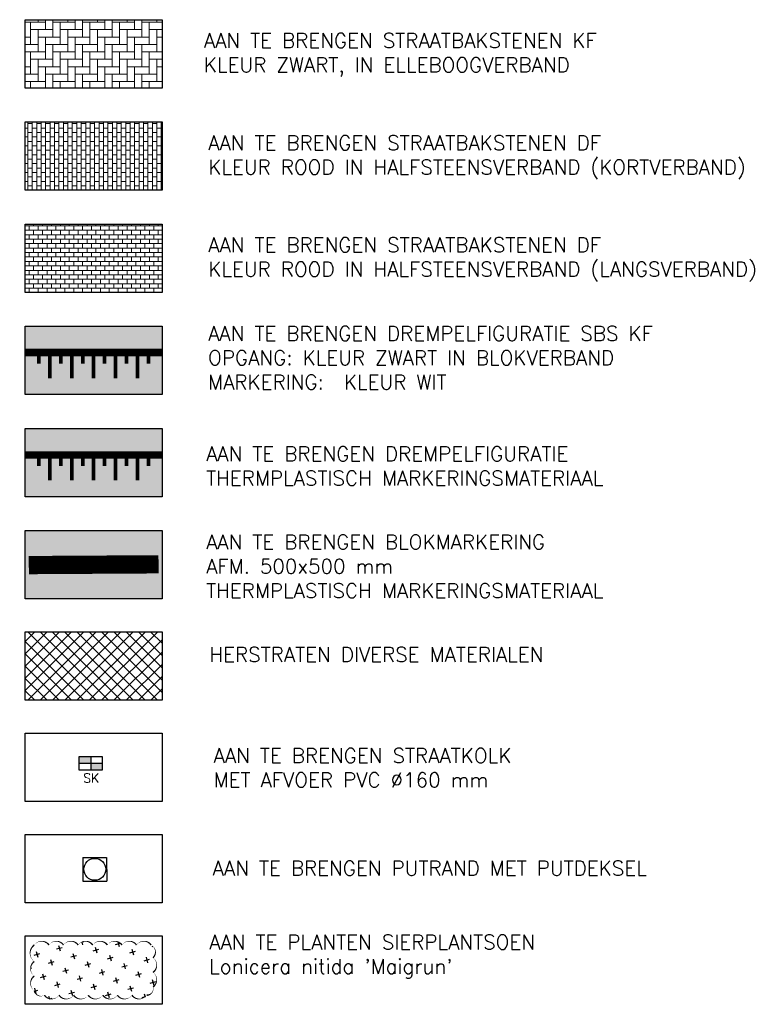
# Model space of a CAD drawing. Header units: metres. Extents: x 202922 to 203755, y 348928 to 349702.
# Tile 2 of 256: x 202970 to 202989, y 348968 to 348995. Entities that reach past the tile are written whole.
import ezdxf

# ---------------------------------------------------------------- set-up
doc = ezdxf.new("R2010")
doc.units = ezdxf.units.M
doc.linetypes.add('PH 1-1 STREEP', pattern=[2, 1, -1])
for name, color, linetype in [('PH-NIEUW-ASFALTVERHARDING-TOPLAAG', 252, 'Continuous'), ('PH-NIEUW-BEPLANTING', 98, 'Continuous'), ('PH-NIEUW-BEPLANTING-BLOKHAAG', 75, 'Continuous'), ('PH-NIEUW-MARKERING', 255, 'Continuous'), ('PH-NIEUW-MARKERING-1-1', 255, 'PH 1-1 STREEP'), ('PH-RIO-KOLK', 7, 'Continuous'), ('PH-RIO-PUTRAND-AANBRENGEN', 7, 'Continuous'), ('PH100', 7, 'Continuous')]:
    doc.layers.add(name, color=color, linetype=linetype)
doc.layers.add('PH-NIEUW-HERSTRATEN', color=253, linetype='Continuous', lineweight=9)
doc.layers.add('PH-NIEUW-SBS-ELLEBOOGVERBAND-ANTRACIET', color=250, linetype='Continuous', lineweight=9)
doc.layers.add('PH-NIEUW-SBS-DF-HALFSTEENSVERBAND-GEEL-BRUIN-TROTTOIR', color=7, linetype='Continuous', lineweight=5, true_color=0xc04c36)
doc.layers.add('PH-NIEUW-SBS-OPGANG DREMPELS', color=7, linetype='Continuous', lineweight=5, true_color=0x653024)
doc.styles.add('ROMANS', font='romans.shx')

# ---------------------------------------------------------------- blocks, each defined once
blk = doc.blocks.new('*U28')
h = blk.add_hatch(color=256)
h.paths.add_polyline_path([(0, 0.3735197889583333), (-0.3145617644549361, 0.3735197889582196), (-0.3145617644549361, 0.1867598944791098), (0, 0.1867598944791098)])
h.paths.add_polyline_path([(0, 0.1867598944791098), (0, 5.551115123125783e-17), (0.3145617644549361, -5.551115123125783e-17), (0.3145617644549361, 0.1867598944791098)])
blk.add_lwpolyline([(0.3145617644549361, 0), (-0.3145617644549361, 0), (-0.3145617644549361, 0.3735197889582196), (0.3145617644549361, 0.373519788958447)], close=True)
for points in [[(-0.3145617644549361, 0.3735197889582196), (0, 0.3735197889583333), (0, 0)], [(-0.3145617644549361, 0.1867598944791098), (0.3145617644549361, 0.1867598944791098)]]:
    blk.add_lwpolyline(points)
at = {"style": 'ROMANS'}
blk.add_attdef('SK', (-0.205106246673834, -0.3442242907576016), '', height=0.25, dxfattribs=at)
blk = doc.blocks.new('*U86')
for p, q in [((-0.3250000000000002, 0.3249999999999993), (-0.3250000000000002, -0.3250000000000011)), ((-0.3250000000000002, 0.3249999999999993), (0.3250000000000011, 0.3249999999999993)), ((0.3250000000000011, 0.3249999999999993), (0.3249999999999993, -0.3250000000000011)), ((-0.3250000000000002, -0.3250000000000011), (0.3249999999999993, -0.3250000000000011))]:
    blk.add_line(p, q)
blk.add_circle((0, 0), 0.3)

msp = doc.modelspace()

# ---------------------------------------------------------------- hatches: boundary and pattern name
at = {"layer": 'PH-NIEUW-ASFALTVERHARDING-TOPLAAG'}
for points in [[(202973.6185510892, 348981.6257952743), (202973.6185510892, 348983.5007952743), (202969.8685510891, 348983.5007952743), (202969.8685510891, 348981.6257952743)], [(202973.6185510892, 348978.8257952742), (202973.6185510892, 348980.7007952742), (202969.8685510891, 348980.7007952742), (202969.8685510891, 348978.8257952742)]]:
    msp.add_hatch(color=256, dxfattribs=at).paths.add_polyline_path(points)
at = {"layer": 'PH-NIEUW-BEPLANTING-BLOKHAAG'}
h = msp.add_hatch(dxfattribs=at)
h.set_pattern_fill('CROSS,_I', color=256, scale=0.05, angle=-74.52787284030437, style=2)
h.set_pattern_definition([(285.4721271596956, (-247.0803247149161, 31.58964453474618), (0.3906932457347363, -0.221294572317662), [0.15875, -0.4762500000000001]), (15.47212715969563, (-247.1356483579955, 31.4919712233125), (0.221294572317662, 0.3906932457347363), [0.15875, -0.4762500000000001])])
edge = h.paths.add_edge_path()
edge.add_arc((202970.3185510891, 348969.2012483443), 0.2441549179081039, 35.000000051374, 144.9999999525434, ccw=False)
edge.add_arc((202970.7185510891, 348969.2012483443), 0.2441549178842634, 35.00000004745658, 144.999999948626, ccw=False)
edge.add_arc((202971.1185510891, 348969.2012483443), 0.2441549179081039, 35.00000004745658, 144.9999999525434, ccw=False)
edge.add_arc((202971.5185510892, 348969.2012483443), 0.2441549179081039, 35.000000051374, 144.9999999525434, ccw=False)
edge.add_arc((202971.9185510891, 348969.2012483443), 0.2441549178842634, 35.00000004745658, 144.999999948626, ccw=False)
edge.add_arc((202972.3185510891, 348969.2012483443), 0.2441549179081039, 35.000000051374, 144.9999999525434, ccw=False)
edge.add_arc((202972.7185510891, 348969.2012483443), 0.2441549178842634, 35.00000004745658, 144.999999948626, ccw=False)
edge.add_arc((202973.1185510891, 348969.2012483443), 0.2441549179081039, 35.00000004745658, 144.9999999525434, ccw=False)
edge.add_arc((202973.2210147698, 348969.1487846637), 0.2158044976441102, -46.86989757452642, 63.130102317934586, ccw=False)
edge.add_arc((202973.2285095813, 348968.7912898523), 0.2441549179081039, -54.99999995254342, 54.99999995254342, ccw=False)
edge.add_arc((202973.2285095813, 348968.3912898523), 0.244154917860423, -54.99999995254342, 54.99999994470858, ccw=False)
edge.add_arc((202973.202277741, 348968.1400580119), 0.1739871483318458, -92.87498357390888, 17.125016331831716, ccw=False)
edge.add_arc((202972.9935510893, 348968.1063313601), 0.2441549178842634, 215.0000000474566, 324.999999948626, ccw=False)
edge.add_arc((202972.5935510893, 348968.1063313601), 0.2441549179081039, 215.0000000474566, 324.9999999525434, ccw=False)
edge.add_arc((202972.1935510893, 348968.1063313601), 0.2441549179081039, 215.000000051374, 324.9999999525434, ccw=False)
edge.add_arc((202971.7935510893, 348968.1063313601), 0.2441549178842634, 215.0000000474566, 324.999999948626, ccw=False)
edge.add_arc((202971.3935510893, 348968.1063313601), 0.2441549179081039, 215.000000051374, 324.9999999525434, ccw=False)
edge.add_arc((202970.9935510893, 348968.1063313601), 0.2441549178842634, 215.0000000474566, 324.999999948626, ccw=False)
edge.add_arc((202970.5935510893, 348968.1063313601), 0.2441549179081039, 215.0000000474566, 324.9999999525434, ccw=False)
edge.add_arc((202970.2998140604, 348968.1250683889), 0.184383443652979, 190.5560453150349, 300.55604521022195, ccw=False)
edge.add_arc((202970.258592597, 348968.2912898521), 0.2441549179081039, 125.00000004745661, 234.99999995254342, ccw=False)
edge.add_arc((202970.258592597, 348968.6912898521), 0.2441549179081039, 125.00000004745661, 234.99999995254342, ccw=False)
edge.add_arc((202970.2760977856, 348969.1162898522), 0.2746742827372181, 125.0000000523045, 234.9999999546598, ccw=False)
at = {"layer": 'PH-NIEUW-HERSTRATEN'}
h = msp.add_hatch(dxfattribs=at)
h.set_pattern_fill('ANSI37', color=256, scale=0.075)
h.set_pattern_definition([(45, (203021.0530465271, 349374.361090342), (-0.1683798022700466, 0.1683798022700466), []), (135, (203021.0530465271, 349374.361090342), (-0.1683798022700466, -0.1683798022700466), [])])
h.paths.add_polyline_path([(202969.8685510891, 348977.9234189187), (202969.8685510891, 348976.0484189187), (202973.6185510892, 348976.0484189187), (202973.6185510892, 348977.9234189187)])
at = {"layer": 'PH-NIEUW-SBS-DF-HALFSTEENSVERBAND-GEEL-BRUIN-TROTTOIR'}
h = msp.add_hatch(dxfattribs=at)
h.set_pattern_fill('AR-B816', color=256, scale=0.0006, angle=90)
h.set_pattern_definition([(90, (-122.0794378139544, 60.47177360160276), (-0.12192, 7.465446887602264e-18), []), (180, (-122.0794378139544, 60.47177360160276), (-0.12192, -0.12192), [0.12192, -0.12192])])
h.paths.add_polyline_path([(202969.8685510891, 348991.9007952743), (202969.8685510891, 348990.0257952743), (202973.6185510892, 348990.0257952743), (202973.6185510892, 348991.9007952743)])
h = msp.add_hatch(dxfattribs=at)
h.set_pattern_fill('AR-B816', color=256, scale=0.0006)
h.set_pattern_definition([(0, (0, 0), (0, 0.12192), []), (90, (0, 0), (-0.12192, 0.12192), [0.12192, -0.12192])])
h.paths.add_polyline_path([(202969.8685510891, 348989.1007952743), (202969.8685510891, 348987.2257952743), (202973.6185510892, 348987.2257952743), (202973.6185510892, 348989.1007952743)])
at = {"layer": 'PH-NIEUW-SBS-ELLEBOOGVERBAND-ANTRACIET'}
h = msp.add_hatch(dxfattribs=at)
h.set_pattern_fill('AR-HBONE', color=256, scale=0.002, angle=45)
h.set_pattern_definition([(90, (193641.3071681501, 315300.4134445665), (-0.2032, 0.2032), [0.6096, -0.2032]), (180, (193641.3071681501, 315300.616644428), (-0.2032, 0.2032), [0.6096, -0.2032])])
h.paths.add_polyline_path([(202969.8685510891, 348994.7007952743), (202969.8685510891, 348992.8257952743), (202973.6185510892, 348992.8257952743), (202973.6185510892, 348994.7007952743)])
at = {"layer": 'PH-NIEUW-SBS-OPGANG DREMPELS', "transparency": 33554687}
h = msp.add_hatch(color=253, dxfattribs=at)
h.dxf.hatch_style = 1
h.paths.add_polyline_path([(202973.6185510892, 348986.3007952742), (202969.8685510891, 348986.3007952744), (202969.8685510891, 348984.4257952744), (202973.6185510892, 348984.4257952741)])

# ---------------------------------------------------------------- linework, layer by layer
at = {"layer": 'PH-NIEUW-BEPLANTING', "color": 96}
msp.add_lwpolyline([(202970.1185510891, 348969.3412898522, 0, 0.04, -0.52056705), (202970.5185510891, 348969.3412898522, 0, 0.04, -0.52056705), (202970.9185510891, 348969.3412898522, 0, 0.04, -0.52056705), (202971.3185510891, 348969.3412898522, 0, 0.04, -0.52056705), (202971.7185510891, 348969.3412898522, 0, 0.04, -0.52056705), (202972.1185510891, 348969.3412898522, 0, 0.04, -0.52056705), (202972.5185510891, 348969.3412898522, 0, 0.04, -0.52056705), (202972.9185510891, 348969.3412898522, 0, 0.04, -0.52056705), (202973.3185510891, 348969.3412898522, 0, 0.04, -0.52056705), (202973.3685510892, 348968.9912898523, 0, 0.04, -0.52056705), (202973.3685510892, 348968.5912898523, 0, 0.04, -0.52056705), (202973.3685510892, 348968.1912898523, 0, 0.04, -0.52056705), (202973.1935510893, 348967.9662898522, 0, 0.04, -0.52056705), (202972.7935510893, 348967.9662898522, 0, 0.04, -0.52056705), (202972.3935510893, 348967.9662898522, 0, 0.04, -0.52056705), (202971.9935510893, 348967.9662898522, 0, 0.04, -0.52056705), (202971.5935510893, 348967.9662898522, 0, 0.04, -0.52056705), (202971.1935510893, 348967.9662898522, 0, 0.04, -0.52056705), (202970.7935510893, 348967.9662898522, 0, 0.04, -0.52056705), (202970.3935510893, 348967.9662898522, 0, 0.04, -0.52056705), (202970.1185510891, 348968.091289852, 0, 0.04, -0.52056705), (202970.1185510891, 348968.4912898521, 0, 0.04, -0.52056705), (202970.1185510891, 348968.8912898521, 0, 0.04, -0.52056705)], format="xyseb", close=True, dxfattribs=at)
at = {"layer": 'PH-NIEUW-MARKERING', "linetype": 'Continuous', "transparency": 33554687}
for points, const_width in [([(202969.8685575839, 348985.5729789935), (202973.6185575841, 348985.5729789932)], 0.2), ([(202970.243557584, 348985.4729789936), (202970.243557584, 348985.2729789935)], 0.09999999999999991), ([(202970.543557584, 348985.4729789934), (202970.543557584, 348984.8729789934)], 0.09999999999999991), ([(202970.843557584, 348985.4729789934), (202970.843557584, 348985.2729789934)], 0.09999999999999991), ([(202971.143557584, 348985.4729789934), (202971.143557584, 348984.8729789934)], 0.09999999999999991), ([(202971.443557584, 348985.4729789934), (202971.443557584, 348985.2729789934)], 0.09999999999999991), ([(202971.743557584, 348985.4729789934), (202971.743557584, 348984.8729789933)], 0.09999999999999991), ([(202972.043557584, 348985.4729789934), (202972.043557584, 348985.2729789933)], 0.09999999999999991), ([(202972.343557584, 348985.4729789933), (202972.343557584, 348984.8729789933)], 0.09999999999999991), ([(202972.643557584, 348985.4729789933), (202972.643557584, 348985.2729789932)], 0.09999999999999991), ([(202972.943557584, 348985.4729789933), (202972.943557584, 348984.8729789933)], 0.09999999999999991), ([(202973.243557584, 348985.4729789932), (202973.243557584, 348985.2729789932)], 0.09999999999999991), ([(202969.8685575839, 348982.7729789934), (202973.6185575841, 348982.7729789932)], 0.2), ([(202970.243557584, 348982.6729789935), (202970.243557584, 348982.4729789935)], 0.09999999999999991), ([(202970.543557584, 348982.6729789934), (202970.543557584, 348982.0729789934)], 0.09999999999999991), ([(202970.843557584, 348982.6729789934), (202970.843557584, 348982.4729789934)], 0.09999999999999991), ([(202971.143557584, 348982.6729789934), (202971.143557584, 348982.0729789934)], 0.09999999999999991), ([(202971.443557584, 348982.6729789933), (202971.443557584, 348982.4729789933)], 0.09999999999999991), ([(202971.743557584, 348982.6729789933), (202971.743557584, 348982.0729789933)], 0.09999999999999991), ([(202972.043557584, 348982.6729789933), (202972.043557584, 348982.4729789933)], 0.09999999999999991), ([(202972.343557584, 348982.6729789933), (202972.343557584, 348982.0729789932)], 0.09999999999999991), ([(202972.643557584, 348982.6729789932), (202972.643557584, 348982.4729789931)], 0.09999999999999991), ([(202972.943557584, 348982.6729789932), (202972.943557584, 348982.0729789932)], 0.09999999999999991), ([(202973.243557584, 348982.6729789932), (202973.243557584, 348982.4729789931)], 0.09999999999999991)]:
    msp.add_lwpolyline(points, dxfattribs=dict(at, const_width=const_width))
msp.add_lwpolyline([(202969.8685510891, 348985.6729789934), (202973.6185575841, 348985.6729789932)], dxfattribs=at)
at = {"layer": 'PH-NIEUW-MARKERING-1-1', "linetype": 'PH 1-1 STREEP', "ltscale": 0.5, "const_width": 0.5}
msp.add_lwpolyline([(202969.9669865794, 348979.7532877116), (202973.5214032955, 348979.7750532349)], dxfattribs=at)
at = {"layer": 'PH100', "color": 1}
for points in [[(202969.8685510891, 348994.7007952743), (202973.6185510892, 348994.7007952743), (202973.6185510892, 348992.8257952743), (202969.8685510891, 348992.8257952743)], [(202969.8685510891, 348991.9007952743), (202973.6185510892, 348991.9007952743), (202973.6185510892, 348990.0257952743), (202969.8685510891, 348990.0257952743)], [(202969.8685510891, 348989.1007952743), (202973.6185510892, 348989.1007952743), (202973.6185510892, 348987.2257952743), (202969.8685510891, 348987.2257952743)], [(202969.8685510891, 348986.3007952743), (202973.6185510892, 348986.3007952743), (202973.6185510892, 348984.4257952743), (202969.8685510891, 348984.4257952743)], [(202969.8685510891, 348983.5007952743), (202973.6185510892, 348983.5007952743), (202973.6185510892, 348981.6257952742), (202969.8685510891, 348981.6257952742)], [(202969.8685510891, 348980.7007952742), (202973.6185510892, 348980.7007952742), (202973.6185510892, 348978.8257952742), (202969.8685510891, 348978.8257952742)], [(202969.8685510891, 348977.9234189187), (202973.6185510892, 348977.9234189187), (202973.6185510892, 348976.0484189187), (202969.8685510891, 348976.0484189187)], [(202969.8685510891, 348975.1460425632), (202973.6185510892, 348975.1460425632), (202973.6185510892, 348973.2710425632), (202969.8685510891, 348973.2710425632)], [(202969.8685510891, 348972.3686662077), (202973.6185510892, 348972.3686662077), (202973.6185510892, 348970.4936662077), (202969.8685510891, 348970.4936662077)], [(202969.8685510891, 348969.5912898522), (202973.6185510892, 348969.5912898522), (202973.6185510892, 348967.7162898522), (202969.8685510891, 348967.7162898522)]]:
    msp.add_lwpolyline(points, close=True, dxfattribs=at)

# ---------------------------------------------------------------- block references
at = {"layer": 'PH-RIO-KOLK'}
msp.add_blockref('*U28', (202971.6618215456, 348974.1374661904), dxfattribs=at).add_auto_attribs({'SK': 'SK'})
at = {"layer": 'PH-RIO-PUTRAND-AANBRENGEN', "rotation": 0.2874434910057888}
msp.add_blockref('*U86', (202971.7741379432, 348971.4155181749), dxfattribs=at)

# ---------------------------------------------------------------- texts
at = {"layer": 'PH100', "color": 2, "char_height": 0.3999999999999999, "attachment_point": 1, "style": 'ROMANS'}
for s, insert, width in [('\\pt6.4;AAN TE BRENGEN STRAATBAKSTENEN KF\\P\\pt6.4,13.2;KLEUR ZWART, IN ELLEBOOGVERBAND ', (202974.7624253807, 348994.3287338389), 24.19907208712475), ('AAN TE BRENGEN STRAATBAKSTENEN DF\\PKLEUR ROOD IN HALFSTEENSVERBAND (KORTVERBAND)', (202974.8826713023, 348991.5286905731), 26.06560818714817), ('AAN TE BRENGEN STRAATBAKSTENEN DF\\PKLEUR ROOD IN HALFSTEENSVERBAND (LANGSVERBAND)', (202974.8826713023, 348988.7286905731), 26.06560818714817), ('AAN TE BRENGEN DREMPELFIGURATIE SBS KF \\POPGANG: KLEUR ZWART IN BLOKVERBAND \\PMARKERING:  KLEUR WIT ', (202974.8792401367, 348986.3031463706), 14.59713156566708), ('AAN TE BRENGEN DREMPELFIGURATIE \\PTHERMPLASTISCH MARKERINGSMATERIAAL', (202974.8237166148, 348983.0013456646), 14.59713156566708), ('AAN TE BRENGEN BLOKMARKERING^JAFM. 500x500 mm ^JTHERMPLASTISCH MARKERINGSMATERIAAL', (202974.8236054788, 348980.5863879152), 14.59713156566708), ('HERSTRATEN DIVERSE MATERIALEN ', (202974.9145323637, 348977.5004603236), 26.06560818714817), ('AAN TE BRENGEN STRAATKOLK  MET AFVOER PVC %%C160 mm', (202975.0298462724, 348974.732219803), 10.04984285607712), ('\\A1;AAN TE BRENGEN PUTRAND MET PUTDEKSEL', (202975.0045817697, 348971.6455598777), 15.50476190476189), ("AAN TE PLANTEN SIERPLANTSOEN^JLonicera nitida 'Maigrun' ", (202974.9081687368, 348969.6224074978), 20.10940706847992)]:
    msp.add_mtext(s, dxfattribs=dict(at, insert=insert, width=width))

doc.saveas('drawing.dxf')
